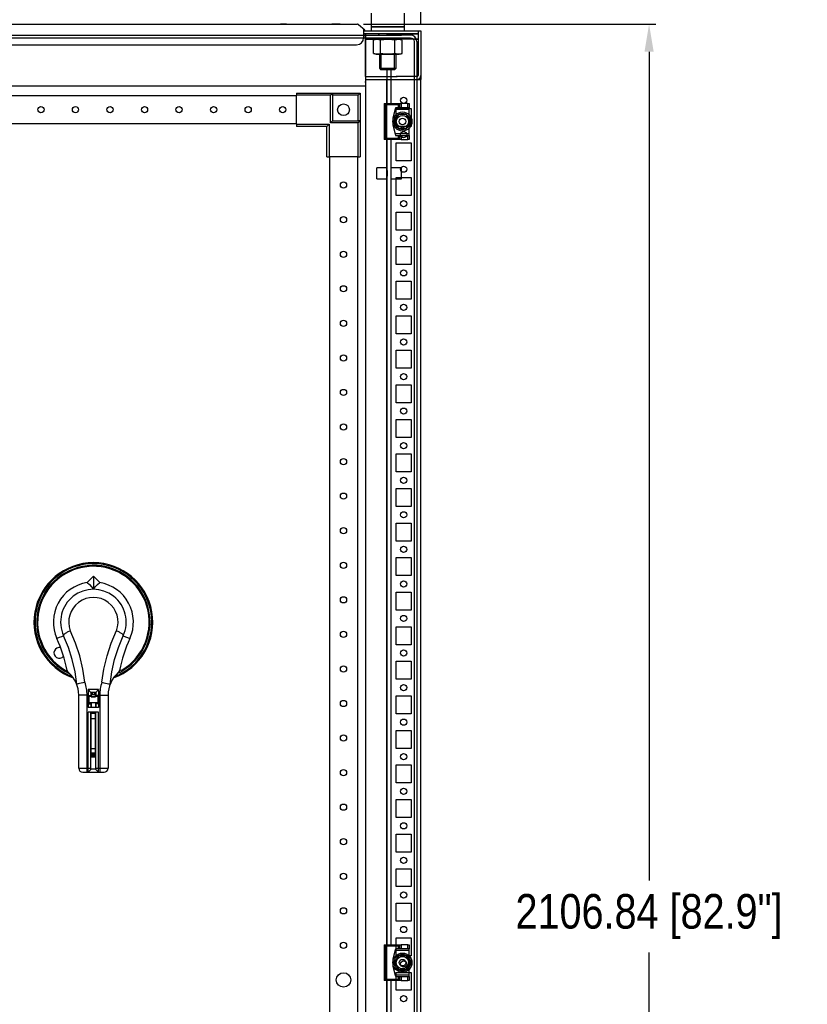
# Model space of a CAD drawing. Header units: inches. Extents: x 614 to 6314, y 704 to 4696.
# Tile 61 of 78: x 4556 to 5126, y 2650 to 3362. Entities that reach past the tile are written whole.
import ezdxf

# ---------------------------------------------------------------- set-up
doc = ezdxf.new("R2010")
doc.units = ezdxf.units.IN
doc.header["$MEASUREMENT"] = 0
doc.layers.add('HANDLE_ROTARY', color=7, linetype='Continuous')
doc.layers.add('PWR_0150HP_4', color=7, linetype='Continuous')
doc.styles.get("Standard").update_dxf_attribs({"font": 'ARIALN.TTF'})
doc.dimstyles.get("Standard").update_dxf_attribs({"dimtxt": 25, "dimasz": 20, "dimexe": 5, "dimexo": 5, "dimgap": 10, "dimtad": 0, "dimtih": 1, "dimtoh": 1, "dimzin": 0, "dimdsep": 46, "dimtxsty": 'Standard', "dimcen": 10, "dimadec": 0, "dimazin": 0, "dimtfac": 1, "dimtofl": 0, "dimtmove": 0, "dimatfit": 3, "dimfxl": 1, "dimtolj": 1, "dimtzin": 0, "dimarcsym": 0})

# ---------------------------------------------------------------- blocks, each defined once
blk = doc.blocks.new('DOOR_FRONT')
for p, q in [((-386, 0), (386, 0)), ((386, 0), (386, 0)), ((392.5, 0), (386, 0)), ((392.5, 0), (392.5, 0)), ((392.5, 0), (392.5, 0)), ((394.22, -0.34), (392.5, 0)), ((-386, -2), (386, -2)), ((386, -2), (386, -2)), ((386, -2), (392.5, -2)), ((392.5, -2), (392.5, -2)), ((392.5, -2), (393.46, -2.19)), ((393.46, -2.19), (394.27, -2.73)), ((395.68, -1.32), (394.22, -0.34)), ((394.27, -2.73), (394.81, -3.54)), ((394.81, -3.54), (395, -4.5)), ((395, -4.5), (395, -1962.5)), ((396.66, -2.78), (395.68, -1.32)), ((397, -4.5), (396.66, -2.78)), ((397, -4.5), (397, -1962.5)), ((378.5, -24.5), (375.5, -24.5)), ((375.5, -49.5), (375.5, -24.5)), ((378.5, -49.5), (378.5, -24.5)), ((310, -42), (336, -42)), ((310, -42), (310, -43.5)), ((334.5, -43.5), (336, -42)), ((336, -42), (336, -62)), ((336, -43.5), (336, -42)), ((336, -42), (356, -42)), ((355.1, -42.9), (355.38, -42.62)), ((355.38, -42.62), (355.63, -42.37)), ((355.63, -42.37), (355.79, -42.21)), ((355.79, -42.21), (355.91, -42.09)), ((355.91, -42.09), (355.98, -42.02)), ((355.98, -42.02), (356, -42)), ((356, -42), (356, -62)), ((310, -44), (-310, -44)), ((310, -64.5), (310, -43.5)), ((334.5, -43.5), (310, -43.5)), ((334.5, -63.5), (334.5, -43.5)), ((354.5, -43.5), (336, -43.5)), ((336, -43.5), (336, -62)), ((354.5, -43.5), (354.8, -43.2)), ((354.5, -62), (354.5, -43.5)), ((354.8, -43.2), (355.1, -42.9)), ((373.41, -49.5), (384.81, -49.5)), ((373.41, -49.5), (375.31, -49.5)), ((374.41, -50.5), (373.41, -49.5)), ((373.41, -49.5), (373.41, -75.5)), ((375.31, -49.5), (375.5, -49.5)), ((378.5, -49.5), (378.81, -49.5)), ((384.81, -49.5), (383.81, -50.5)), ((384.81, -49.5), (385.81, -49.5)), ((384.81, -52.5), (384.81, -49.5)), ((390.41, -49.5), (385.81, -49.5)), ((385.81, -49.5), (385.81, -52.5)), ((390.41, -49.5), (391.41, -49.5)), ((390.41, -52.5), (390.41, -49.5)), ((391.41, -49.5), (391.41, -52.5)), ((383.81, -50.5), (374.41, -50.5)), ((374.41, -50.5), (374.41, -74.5)), ((381.61, -52.5), (379.61, -60)), ((381.34, -53.5), (379.61, -60)), ((381.61, -52.5), (381.34, -53.5)), ((381.34, -53.5), (391.41, -53.5)), ((391.41, -52.5), (381.61, -52.5)), ((383.81, -52.5), (381.61, -52.5)), ((383.81, -52.5), (383.81, -50.5)), ((384.81, -52.5), (383.81, -52.5)), ((385.81, -52.5), (384.81, -52.5)), ((390.41, -52.5), (385.81, -52.5)), ((391.41, -52.5), (390.41, -52.5)), ((391.41, -53.5), (391.41, -52.5)), ((391.41, -57.54), (391.41, -53.5)), ((-310, -64), (310, -64)), ((334.5, -63.5), (336, -62)), ((354.5, -63.5), (334.5, -63.5)), ((336, -62), (356, -62)), ((336, -62), (354.5, -62)), ((354.5, -63.5), (356, -62)), ((356, -62), (354.5, -62)), ((354.5, -88), (354.5, -63.5)), ((356, -62), (356, -88)), ((379.61, -60), (379.61, -65)), ((383.72, -57.5), (380.83, -62.5)), ((381.54, -61.28), (380.83, -62.5)), ((380.83, -62.5), (383.72, -67.5)), ((380.83, -62.5), (381.22, -63.17)), ((381.22, -63.17), (381.61, -63.85)), ((382.25, -60.05), (381.54, -61.28)), ((381.61, -63.85), (381.96, -64.45)), ((382.59, -59.45), (382.25, -60.05)), ((382.94, -58.85), (382.59, -59.45)), ((383.33, -58.17), (382.94, -58.85)), ((383.72, -57.5), (383.33, -58.17)), ((389.49, -57.5), (383.72, -57.5)), ((385.13, -57.5), (383.72, -57.5)), ((386.54, -57.5), (385.13, -57.5)), ((387.24, -57.5), (386.54, -57.5)), ((387.94, -57.5), (387.24, -57.5)), ((388.72, -57.5), (387.94, -57.5)), ((389.49, -57.5), (388.72, -57.5)), ((388.99, -62.5), (388.99, -62.5)), ((392.38, -62.5), (389.49, -57.5)), ((390.2, -58.72), (389.49, -57.5)), ((389.49, -67.5), (392.38, -62.5)), ((390.91, -59.95), (390.2, -58.72)), ((391.25, -60.55), (390.91, -59.95)), ((390.97, -64.95), (391.68, -63.72)), ((391.6, -61.15), (391.25, -60.55)), ((391.99, -61.83), (391.6, -61.15)), ((391.68, -63.72), (392.38, -62.5)), ((392.38, -62.5), (391.99, -61.83)), ((310, -64.5), (310, -66)), ((310, -64.5), (333.5, -64.5)), ((332, -66), (310, -66)), ((333.5, -64.5), (332, -66)), ((332, -88), (332, -66)), ((333.5, -64.5), (333.5, -88)), ((379.61, -65), (381.34, -71.5)), ((379.61, -65), (381.61, -72.5)), ((381.96, -64.45), (382.31, -65.05)), ((382.31, -65.05), (383.02, -66.28)), ((383.02, -66.28), (383.72, -67.5)), ((383.72, -67.5), (389.49, -67.5)), ((383.72, -67.5), (384.5, -67.5)), ((384.5, -67.5), (385.28, -67.5)), ((385.28, -67.5), (385.97, -67.5)), ((385.97, -67.5), (386.67, -67.5)), ((386.67, -67.5), (388.08, -67.5)), ((388.08, -67.5), (389.49, -67.5)), ((389.49, -67.5), (389.88, -66.83)), ((389.88, -66.83), (390.27, -66.15)), ((390.27, -66.15), (390.62, -65.55)), ((390.62, -65.55), (390.97, -64.95)), ((391.41, -71.5), (391.41, -67.46)), ((373.41, -75.5), (374.41, -74.5)), ((384.81, -75.5), (373.41, -75.5)), ((375.31, -75.5), (373.41, -75.5)), ((374.41, -74.5), (383.81, -74.5)), ((375.5, -75.5), (375.31, -75.5)), ((375.5, -658), (375.5, -75.5)), ((378.5, -658), (378.5, -75.5)), ((378.81, -75.5), (378.5, -75.5)), ((391.41, -71.5), (381.34, -71.5)), ((381.34, -71.5), (381.61, -72.5)), ((381.61, -72.5), (383.81, -72.5)), ((381.61, -72.5), (391.41, -72.5)), ((383.81, -74.5), (383.81, -72.5)), ((383.81, -72.5), (384.81, -72.5)), ((383.81, -74.5), (384.81, -75.5)), ((384.81, -72.5), (385.81, -72.5)), ((384.81, -75.5), (384.81, -72.5)), ((385.81, -75.5), (384.81, -75.5)), ((385.81, -72.5), (390.41, -72.5)), ((385.81, -72.5), (385.81, -75.5)), ((385.81, -75.5), (390.41, -75.5)), ((390.41, -72.5), (391.41, -72.5)), ((390.41, -75.5), (390.41, -72.5)), ((391.41, -75.5), (390.41, -75.5)), ((391.41, -72.5), (391.41, -71.5)), ((391.41, -72.5), (391.41, -75.5)), ((332, -88), (333.5, -88)), ((354.5, -88), (333.5, -88)), ((333.99, -1879), (333.99, -88)), ((353.99, -88), (353.99, -1879)), ((354.5, -88), (356, -88)), ((368, -104), (368, -96)), ((375.5, -96), (368, -96)), ((375.5, -104), (375.5, -96)), ((375.5, -98), (375.5, -102)), ((378.5, -104), (378.5, -96)), ((386, -96), (378.5, -96)), ((378.5, -102), (378.5, -98)), ((386, -104), (386, -96)), ((368, -104), (375.5, -104)), ((378.5, -104), (386, -104)), ((373.41, -658), (384.81, -658)), ((373.41, -658), (375.31, -658)), ((374.41, -659), (373.41, -658)), ((373.41, -658), (373.41, -684)), ((383.81, -659), (374.41, -659)), ((374.41, -659), (374.41, -683)), ((375.31, -658), (375.5, -658)), ((378.5, -658), (378.81, -658)), ((381.61, -661), (379.61, -668.5)), ((381.34, -662), (379.61, -668.5)), ((381.61, -661), (381.34, -662)), ((381.34, -662), (391.41, -662)), ((391.41, -661), (381.61, -661)), ((383.81, -661), (381.61, -661)), ((384.81, -658), (383.81, -659)), ((383.81, -661), (383.81, -659)), ((384.81, -661), (383.81, -661)), ((384.81, -658), (385.81, -658)), ((384.81, -661), (384.81, -658)), ((385.81, -661), (384.81, -661)), ((390.41, -658), (385.81, -658)), ((385.81, -658), (385.81, -661)), ((390.41, -661), (385.81, -661)), ((390.41, -658), (391.41, -658)), ((390.41, -661), (390.41, -658)), ((391.41, -661), (390.41, -661)), ((391.41, -658), (391.41, -661)), ((391.41, -662), (391.41, -661)), ((391.41, -666.04), (391.41, -662)), ((379.61, -668.5), (379.61, -673.5)), ((383.72, -666), (380.83, -671)), ((382.25, -668.55), (381.54, -669.78)), ((382.59, -667.95), (382.25, -668.55)), ((382.94, -667.35), (382.59, -667.95)), ((383.33, -666.67), (382.94, -667.35)), ((383.72, -666), (383.33, -666.67)), ((389.49, -666), (383.72, -666)), ((385.13, -666), (383.72, -666)), ((386.54, -666), (385.13, -666)), ((387.24, -666), (386.54, -666)), ((387.94, -666), (387.24, -666)), ((388.72, -666), (387.94, -666)), ((389.49, -666), (388.72, -666)), ((392.38, -671), (389.49, -666)), ((390.2, -667.22), (389.49, -666)), ((390.91, -668.45), (390.2, -667.22)), ((391.25, -669.05), (390.91, -668.45)), ((391.6, -669.65), (391.25, -669.05)), ((379.61, -673.5), (381.34, -680)), ((379.61, -673.5), (381.61, -681)), ((381.54, -669.78), (380.83, -671)), ((380.83, -671), (383.72, -676)), ((380.83, -671), (381.22, -671.67)), ((381.22, -671.67), (381.61, -672.35)), ((381.61, -672.35), (381.96, -672.95)), ((381.96, -672.95), (382.31, -673.55)), ((382.31, -673.55), (383.02, -674.78)), ((383.02, -674.78), (383.72, -676)), ((383.72, -676), (389.49, -676)), ((383.72, -676), (384.5, -676)), ((384.5, -676), (385.28, -676)), ((385.28, -676), (385.97, -676)), ((385.97, -676), (386.67, -676)), ((386.67, -676), (388.08, -676)), ((388.08, -676), (389.49, -676)), ((388.99, -671), (388.99, -671)), ((389.49, -676), (392.38, -671)), ((389.49, -676), (389.88, -675.33)), ((389.88, -675.33), (390.27, -674.65)), ((390.27, -674.65), (390.62, -674.05)), ((390.62, -674.05), (390.97, -673.45)), ((390.97, -673.45), (391.68, -672.22)), ((391.41, -680), (391.41, -675.96)), ((391.99, -670.33), (391.6, -669.65)), ((391.68, -672.22), (392.38, -671)), ((392.38, -671), (391.99, -670.33)), ((373.41, -684), (374.41, -683)), ((374.41, -683), (383.81, -683)), ((391.41, -680), (381.34, -680)), ((381.34, -680), (381.61, -681)), ((381.61, -681), (383.81, -681)), ((381.61, -681), (391.41, -681)), ((383.81, -683), (383.81, -681)), ((383.81, -681), (384.81, -681)), ((383.81, -683), (384.81, -684)), ((384.81, -681), (385.81, -681)), ((384.81, -684), (384.81, -681)), ((385.81, -681), (390.41, -681)), ((385.81, -681), (385.81, -684)), ((390.41, -681), (391.41, -681)), ((390.41, -684), (390.41, -681)), ((391.41, -681), (391.41, -680)), ((391.41, -681), (391.41, -684)), ((384.81, -684), (373.41, -684)), ((375.31, -684), (373.41, -684)), ((375.5, -684), (375.31, -684)), ((375.5, -878), (375.5, -684)), ((378.5, -878), (378.5, -684)), ((378.81, -684), (378.5, -684)), ((385.81, -684), (384.81, -684)), ((385.81, -684), (390.41, -684)), ((391.41, -684), (390.41, -684))]:
    blk.add_line(p, q)
for centre, radius in [((344, -54), 4.25), ((125, -54), 2.25), ((150, -54), 2.25), ((175, -54), 2.25), ((200, -54), 2.25), ((225, -54), 2.25), ((250, -54), 2.25), ((275, -54), 2.25), ((300, -54), 2.25), ((386.61, -62.5), 6.9), ((386.61, -62.5), 5.92), ((386.61, -62.5), 4.45), ((386.61, -62.5), 2.39), ((343.99, -108.5), 2.25), ((343.99, -133.5), 2.25), ((343.99, -158.5), 2.25), ((343.99, -183.5), 2.25), ((343.99, -208.5), 2.25), ((343.99, -233.5), 2.25), ((343.99, -258.5), 2.25), ((343.99, -283.5), 2.25), ((343.99, -308.5), 2.25), ((343.99, -333.5), 2.25), ((343.99, -358.5), 2.25), ((343.99, -383.5), 2.25), ((343.99, -408.5), 2.25), ((343.99, -433.5), 2.25), ((343.99, -458.5), 2.25), ((343.99, -483.5), 2.25), ((343.99, -508.5), 2.25), ((343.99, -533.5), 2.25), ((343.99, -558.5), 2.25), ((343.99, -583.5), 2.25), ((343.99, -608.5), 2.25), ((343.99, -633.5), 2.25), ((343.99, -658.5), 2.25), ((386.61, -671), 6.9), ((386.61, -671), 5.92), ((386.61, -671), 4.45), ((386.61, -671), 2.39), ((343.99, -683.5), 5.25)]:
    blk.add_circle(centre, radius)
blk = doc.blocks.new('ENCL_FRONT')
for p, q in [((364, 2114.5), (364, 2104.5)), ((388, 2104.5), (388, 2114.5)), ((-353.73, 2106.5), (353.36, 2106.5)), ((-353.73, 2106.5), (354.09, 2106.5)), ((302.72, 2106.5), (298.28, 2106.5)), ((341.5, 2106.5), (335.5, 2106.5)), ((354.73, 2106.27), (359.36, 2102.39)), ((358.5, 2102.97), (358.5, 2096.5)), ((358.71, 2101.62), (358.5, 2101.8)), ((358.5, 2101.5), (359.85, 2101.5)), ((358.5, 2101.5), (360, 2101.5)), ((359.36, 2102.39), (358.71, 2101.62)), ((360, 2101.5), (400, 2101.5)), ((388, 2104.5), (364, 2104.5)), ((364, 2104.5), (388, 2104.5)), ((364, 2104.5), (364, 2101.5)), ((382.25, 2104.5), (369.75, 2104.5)), ((382, 2104.5), (370, 2104.5)), ((371.07, 2104.5), (380.93, 2104.5)), ((388, 2101.5), (388, 2104.5)), ((397.9, 2101.5), (397.9, 2069.3)), ((400, 2101.5), (400, 2066.5)), ((359.85, 2099.5), (358.5, 2099.5)), ((360, 2099.5), (358.5, 2099.5)), ((375, 2099.5), (358.5, 2099.5)), ((359.85, 2099.5), (359.85, 2099.5)), ((360, 2099.5), (360, 2069.18)), ((382.92, 2099.5), (360, 2099.5)), ((360, 2068.5), (360, 2098.9)), ((360.01, 2098.9), (360, 2098.9)), ((360, 2095.5), (375, 2095.5)), ((360.03, 2098.9), (360.01, 2098.9)), ((367.7, 2095.5), (365.61, 2094.94)), ((365.61, 2085.26), (365.61, 2094.94)), ((384.3, 2095.5), (367.7, 2095.5)), ((369, 2099.5), (370, 2099.5)), ((369.5, 2099.5), (370, 2099.5)), ((370, 2095.5), (369.5, 2095.5)), ((370, 2095.5), (382, 2095.5)), ((370.8, 2085.26), (370.8, 2094.94)), ((375, 2099.5), (383, 2099.5)), ((383, 2095.5), (375, 2095.5)), ((381.2, 2085.26), (381.2, 2094.94)), ((382, 2099.5), (383, 2099.5)), ((382, 2099.5), (382.5, 2099.5)), ((382.5, 2095.5), (382, 2095.5)), ((397.9, 2099.5), (382.92, 2099.5)), ((383, 2099.5), (397, 2099.5)), ((397.9, 2095.5), (383, 2095.5)), ((386.39, 2094.94), (384.3, 2095.5)), ((386.39, 2085.26), (386.39, 2094.94)), ((396.7, 2099.5), (395.5, 2099.5)), ((395.5, 2095.5), (397.5, 2095.5)), ((396.7, 2099.5), (397, 2099.5)), ((397, 2099.5), (397.9, 2099.5)), ((397.5, 2095.5), (397, 2095.5)), ((397.5, 2099.5), (397.5, 2099.5)), ((397.9, 2098.51), (397.94, 2098.51)), ((397.94, 2098.51), (397.97, 2098.51)), ((397.97, 2098.51), (397.99, 2098.51)), ((397.99, 2098.51), (398, 2098.51)), ((-353.5, 2091.5), (353.5, 2091.5)), ((365.61, 2085.26), (367.7, 2084.7)), ((367.7, 2084.7), (384.3, 2084.7)), ((370, 2084.7), (382, 2084.7)), ((370, 2084.7), (370, 2074.57)), ((371.07, 2084.7), (371.07, 2073.5)), ((380.93, 2073.5), (380.93, 2084.7)), ((382, 2074.57), (382, 2084.7)), ((384.3, 2084.7), (386.39, 2085.26)), ((370, 2074.57), (382, 2074.57)), ((370, 2074.57), (371.07, 2073.5)), ((380.93, 2073.5), (371.07, 2073.5)), ((380.93, 2073.5), (382, 2074.57)), ((360, 2068.5), (360, 2061.57)), ((360, 2068.5), (382.92, 2068.5)), ((360, 2066.5), (400, 2066.5)), ((360, 2065.73), (360, 2065.17)), ((375, 2066.5), (375, 171.5)), ((375, 2066.5), (400, 2066.5)), ((397.1, 2068.5), (382, 2068.5)), ((393, 2068.5), (382, 2068.5)), ((389.75, 2068.5), (385.25, 2068.5)), ((385.25, 2066.5), (389.75, 2066.5)), ((397.9, 2069.49), (397.94, 2069.49)), ((400, 2069.49), (400, 2069.49)), ((400, 171.5), (400, 2066.5)), ((360, 2061.57), (-360, 2061.57)), ((360, 2065.17), (360, 2064.87)), ((360, 2064.23), (360, 2064.87)), ((360, 2064.2), (360, 2064.23)), ((360, 2061.57), (360, 171.5)), ((382, 2032.5), (382, 2045.5)), ((382, 2045.5), (393, 2045.5)), ((393, 2045.5), (393, 2032.5)), ((393, 2032.5), (382, 2032.5)), ((382, 2007.5), (382, 2020.5)), ((382, 2020.5), (393, 2020.5)), ((393, 2020.5), (393, 2007.5)), ((393, 2007.5), (382, 2007.5)), ((382, 1982.5), (382, 1995.5)), ((382, 1995.5), (393, 1995.5)), ((393, 1995.5), (393, 1982.5)), ((393, 1982.5), (382, 1982.5)), ((382, 1957.5), (382, 1970.5)), ((382, 1970.5), (393, 1970.5)), ((393, 1970.5), (393, 1957.5)), ((393, 1957.5), (382, 1957.5)), ((382, 1932.5), (382, 1945.5)), ((382, 1945.5), (393, 1945.5)), ((393, 1945.5), (393, 1932.5)), ((393, 1932.5), (382, 1932.5)), ((382, 1907.5), (382, 1920.5)), ((382, 1920.5), (393, 1920.5)), ((393, 1920.5), (393, 1907.5)), ((393, 1907.5), (382, 1907.5)), ((382, 1882.5), (382, 1895.5)), ((382, 1895.5), (393, 1895.5)), ((393, 1895.5), (393, 1882.5)), ((393, 1882.5), (382, 1882.5)), ((382, 1857.5), (382, 1870.5)), ((382, 1870.5), (393, 1870.5)), ((393, 1870.5), (393, 1857.5)), ((393, 1857.5), (382, 1857.5)), ((382, 1832.5), (382, 1845.5)), ((382, 1845.5), (393, 1845.5)), ((393, 1845.5), (393, 1832.5)), ((393, 1832.5), (382, 1832.5)), ((382, 1807.5), (382, 1820.5)), ((382, 1820.5), (393, 1820.5)), ((393, 1820.5), (393, 1807.5)), ((393, 1807.5), (382, 1807.5)), ((382, 1782.5), (382, 1795.5)), ((382, 1795.5), (393, 1795.5)), ((393, 1795.5), (393, 1782.5)), ((393, 1782.5), (382, 1782.5)), ((382, 1757.5), (382, 1770.5)), ((382, 1770.5), (393, 1770.5)), ((393, 1770.5), (393, 1757.5)), ((393, 1757.5), (382, 1757.5)), ((382, 1732.5), (382, 1745.5)), ((382, 1745.5), (393, 1745.5)), ((393, 1745.5), (393, 1732.5)), ((393, 1732.5), (382, 1732.5)), ((382, 1707.5), (382, 1720.5)), ((382, 1720.5), (393, 1720.5)), ((393, 1720.5), (393, 1707.5)), ((393, 1707.5), (382, 1707.5)), ((382, 1682.5), (382, 1695.5)), ((382, 1695.5), (393, 1695.5)), ((393, 1695.5), (393, 1682.5)), ((393, 1682.5), (382, 1682.5)), ((382, 1657.5), (382, 1670.5)), ((382, 1670.5), (393, 1670.5)), ((393, 1670.5), (393, 1657.5)), ((393, 1657.5), (382, 1657.5)), ((382, 1632.5), (382, 1645.5)), ((382, 1645.5), (393, 1645.5)), ((393, 1645.5), (393, 1632.5)), ((393, 1632.5), (382, 1632.5)), ((382, 1607.5), (382, 1620.5)), ((382, 1620.5), (393, 1620.5)), ((393, 1620.5), (393, 1607.5)), ((393, 1607.5), (382, 1607.5)), ((382, 1582.5), (382, 1595.5)), ((382, 1595.5), (393, 1595.5)), ((393, 1595.5), (393, 1582.5)), ((393, 1582.5), (382, 1582.5)), ((382, 1557.5), (382, 1570.5)), ((382, 1570.5), (393, 1570.5)), ((393, 1570.5), (393, 1557.5)), ((393, 1557.5), (382, 1557.5)), ((382, 1532.5), (382, 1545.5)), ((382, 1545.5), (393, 1545.5)), ((393, 1545.5), (393, 1532.5)), ((393, 1532.5), (382, 1532.5)), ((382, 1507.5), (382, 1520.5)), ((382, 1520.5), (393, 1520.5)), ((393, 1520.5), (393, 1507.5)), ((393, 1507.5), (382, 1507.5)), ((382, 1482.5), (382, 1495.5)), ((382, 1495.5), (393, 1495.5)), ((393, 1495.5), (393, 1482.5)), ((393, 1482.5), (382, 1482.5)), ((382, 1457.5), (382, 1470.5)), ((382, 1470.5), (393, 1470.5)), ((393, 1470.5), (393, 1457.5)), ((393, 1457.5), (382, 1457.5)), ((382, 1432.5), (382, 1445.5)), ((382, 1445.5), (393, 1445.5)), ((393, 1445.5), (393, 1432.5)), ((393, 1432.5), (382, 1432.5)), ((382, 1407.5), (382, 1420.5)), ((382, 1420.5), (393, 1420.5)), ((393, 1420.5), (393, 1407.5)), ((393, 1407.5), (382, 1407.5))]:
    blk.add_line(p, q)
for centre in [(387.5, 2051.4), (387.5, 2026.5), (387.5, 2001.5), (387.5, 1976.5), (387.5, 1951.5), (387.5, 1926.5), (387.5, 1901.5), (387.5, 1876.5), (387.5, 1851.5), (387.5, 1826.5), (387.5, 1801.5), (387.5, 1776.5), (387.5, 1751.5), (387.5, 1726.5), (387.5, 1701.5), (387.5, 1676.5), (387.5, 1651.5), (387.5, 1626.5), (387.5, 1601.5), (387.5, 1576.5), (387.5, 1551.5), (387.5, 1526.5), (387.5, 1501.5), (387.5, 1476.5), (387.5, 1451.5), (387.5, 1426.5), (387.5, 1401.5)]:
    blk.add_circle(centre, 2.25)
for centre, radius, start, end in [((354.09, 2105.5), 1, 50, 90), ((353.5, 2096.5), 5, 270, 0), ((368.88, 2082.54), 12.83, 101.45405, 104.794), ((368.34, 2085.22), 10.1, 97.25185, 101.45405), ((368.24, 2085.98), 9.33, 93.51871, 97.25185), ((368.2, 2086.58), 8.73, 90, 93.51871), ((368.2, 2086.58), 8.73, 89.54305, 90), ((368.2, 2086.54), 8.77, 85.87993, 89.54305), ((368.16, 2085.89), 9.42, 82.45854, 85.87993), ((368.06, 2085.13), 10.18, 78.4273, 82.45854), ((367.52, 2082.5), 12.87, 75.206, 78.4273), ((377.35, 2046.04), 49.34, 95.929, 97.63074), ((376.27, 2056.5), 38.82, 93.76615, 95.929), ((376.07, 2059.47), 35.85, 91.83054, 93.76615), ((376, 2061.77), 33.55, 89.76216, 91.83054), ((376, 2061.62), 33.69, 87.85704, 89.76216), ((375.9, 2059.11), 36.2, 86.08416, 87.85704), ((375.7, 2056.18), 39.14, 84.01026, 86.08416), ((374.63, 2045.91), 49.47, 82.36926, 84.01026), ((384.47, 2082.54), 12.83, 101.45405, 104.794), ((383.93, 2085.22), 10.1, 97.25185, 101.45405), ((383.83, 2085.98), 9.33, 93.51871, 97.25185), ((383.79, 2086.58), 8.73, 90, 93.51871), ((383.79, 2086.58), 8.73, 89.54305, 90), ((383.79, 2086.54), 8.77, 85.87993, 89.54305), ((383.75, 2085.89), 9.42, 82.45854, 85.87993), ((383.65, 2085.13), 10.18, 78.4273, 82.45854), ((383.11, 2082.5), 12.87, 75.206, 78.4273), ((368.89, 2097.7), 12.87, 255.206, 258.4273), ((368.35, 2095.07), 10.18, 258.4273, 262.45854), ((368.25, 2094.31), 9.42, 262.45854, 265.87993), ((368.2, 2093.66), 8.77, 265.87993, 269.54305), ((368.2, 2093.62), 8.73, 269.54305, 270), ((368.2, 2093.62), 8.73, 270, 273.51871), ((368.17, 2094.22), 9.33, 273.51871, 277.25185), ((368.07, 2094.98), 10.1, 277.25185, 281.45405), ((367.53, 2097.66), 12.83, 281.45405, 284.794), ((377.37, 2134.29), 49.47, 262.36926, 264.01026), ((376.29, 2124.02), 39.14, 264.01026, 266.08416), ((376.09, 2121.09), 36.2, 266.08416, 267.85704), ((376, 2118.58), 33.69, 267.85704, 269.76216), ((376, 2118.43), 33.55, 269.76216, 271.83054), ((375.93, 2120.73), 35.85, 271.83054, 273.76615), ((375.73, 2123.7), 38.82, 273.76615, 275.929), ((374.64, 2134.16), 49.34, 275.929, 277.63074), ((384.48, 2097.7), 12.87, 255.206, 258.4273), ((383.94, 2095.07), 10.18, 258.4273, 262.45854), ((383.84, 2094.31), 9.42, 262.45854, 265.87993), ((383.79, 2093.66), 8.77, 265.87993, 269.54305), ((383.79, 2093.62), 8.73, 269.54305, 270), ((383.79, 2093.62), 8.73, 270, 273.51871), ((383.76, 2094.22), 9.33, 273.51871, 277.25185), ((383.66, 2094.98), 10.1, 277.25185, 281.45405), ((383.12, 2097.66), 12.83, 281.45405, 284.794), ((397.1, 2069.3), 0.8, 270, 360), ((397.2, 2069.3), 2.8, 270, 0)]:
    blk.add_arc(centre, radius, start, end)
blk = doc.blocks.new('*D56')
at = {"color": 0, "linetype": 'Continuous', "lineweight": -2, "transparency": 16777216}
for p, q in [((3246.84, 3373.9), (3246.84, 3786.52)), ((4846.84, 3358.71), (4846.84, 3786.52)), ((3266.84, 3781.52), (3885.81, 3781.52)), ((4826.84, 3781.52), (4094.28, 3781.52))]:
    blk.add_line(p, q, dxfattribs=at)
at = {"color": 0, "linetype": 'Continuous', "transparency": 16777216}
for points in [[(3266.84, 3784.86), (3266.84, 3778.19), (3246.84, 3781.52)], [(4826.84, 3784.86), (4826.84, 3778.19), (4846.84, 3781.52)]]:
    blk.add_solid(points, dxfattribs=at)
at = {"layer": 'DEFPOINTS', "color": 0, "linetype": 'Continuous', "transparency": 16777216}
for p in [(3246.84, 3781.52), (3246.84, 3368.9), (4846.84, 3353.71)]:
    blk.add_point(p, dxfattribs=at)
at = {"color": 0, "linetype": 'Continuous', "transparency": 16777216, "insert": (3990.04, 3781.52), "char_height": 25, "attachment_point": 5}
blk.add_mtext('\\A1;1600.00 [63.0"]', dxfattribs=at)
blk = doc.blocks.new('UBW400 Rotary Handle_front')
at = {"color": 7, "linetype": 'Continuous'}
for p, q in [((-4.59, 28.6), (0, 33.31)), ((0, 33.31), (0, 23.9)), ((4.59, 28.6), (0, 33.31)), ((-16.58, -37.93), (-16.88, -38.73)), ((19.03, -36.36), (18.71, -35.66)), ((-3.77, -48.84), (-3.77, -61.78)), ((3.77, -48.84), (-3.77, -48.84)), ((-3.77, -48.84), (-1.74, -50.86)), ((3.77, -48.84), (1.74, -50.86)), ((3.77, -48.84), (3.77, -61.78)), ((-10.62, -105.73), (-10.62, -52.87)), ((-3.77, -53.16), (-1.74, -53.16)), ((-3.02, -53.91), (-3.02, -53.16)), ((-1.52, -53.91), (-3.02, -53.91)), ((-2.9, -53.16), (-2.9, -53.91)), ((-1.74, -50.86), (-1.74, -53.16)), ((1.74, -50.86), (-1.74, -50.86)), ((-1.59, -50.86), (-1.59, -52.31)), ((1.62, -52.31), (-1.59, -52.31)), ((-1.52, -52.31), (-1.52, -54.13)), ((-1.52, -54.13), (1.5, -54.13)), ((-0.89, -50.86), (-0.89, -52.31)), ((0.89, -50.86), (0.89, -52.31)), ((1.5, -54.13), (1.5, -52.31)), ((3.14, -53.91), (1.5, -53.91)), ((1.62, -50.86), (1.62, -52.31)), ((1.74, -50.86), (1.74, -53.16)), ((3.77, -53.16), (1.74, -53.16)), ((3.14, -53.16), (3.14, -59.19)), ((10.62, -52.87), (10.62, -105.73)), ((-3.77, -59.19), (-1.74, -59.19)), ((3.77, -61.78), (-3.77, -61.78)), ((-3.02, -58.44), (-3.04, -58.35)), ((-3.02, -59.19), (-3.02, -58.44)), ((3.14, -58.44), (-3.02, -58.44)), ((-2.9, -58.44), (-2.9, -59.19)), ((-1.74, -59.19), (-1.74, -61.78)), ((-1.52, -58.44), (-1.52, -61.78)), ((1.5, -58.44), (1.5, -61.78)), ((1.74, -59.19), (1.74, -61.78)), ((3.77, -59.19), (1.74, -59.19)), ((-3.77, -108.63), (-3.77, -65.15)), ((3.77, -65.15), (-3.77, -65.15)), ((-1.88, -106.75), (-1.88, -65.15)), ((-1.52, -95.79), (-1.52, -65.15)), ((1.5, -66.1), (-1.52, -66.1)), ((1.5, -97.77), (1.5, -65.15)), ((1.88, -106.75), (1.88, -65.15)), ((3.77, -108.63), (3.77, -65.15)), ((-1.52, -97.77), (-1.52, -95.79)), ((-1.52, -95.79), (1.5, -95.79)), ((1.5, -97.77), (-1.52, -97.77)), ((-3.77, -108.63), (-1.88, -106.75)), ((1.88, -106.36), (-1.88, -106.36)), ((3.77, -108.63), (1.88, -106.75)), ((-7.72, -108.63), (7.72, -108.63))]:
    blk.add_line(p, q, dxfattribs=at)
at = {"color": 9, "linetype": 'Continuous'}
for p, q in [((-4.59, -52.87), (-10.62, -52.87)), ((-4.59, -108.63), (-4.59, -52.87)), ((-1.52, -53.51), (1.5, -53.51)), ((4.59, -52.87), (4.59, -108.63)), ((4.59, -52.87), (10.62, -52.87)), ((-1.52, -65.67), (1.5, -65.67)), ((1.5, -69.94), (-1.52, -69.94)), ((-1.52, -91.5), (1.5, -91.5)), ((-1.52, -94.49), (1.5, -94.49)), ((-1.52, -95.48), (1.5, -95.48)), ((1.5, -96.64), (-1.52, -96.64)), ((-10.62, -105.73), (-1.88, -105.73)), ((1.88, -105.73), (10.62, -105.73))]:
    blk.add_line(p, q, dxfattribs=at)
at = {"color": 7, "linetype": 'Continuous'}
for points in [[(-4.59, 28.6), (-2.94, 27.08), (-1.4, 25.5), (0, 23.9)], [(0, 23.9), (1.4, 25.5), (2.94, 27.08), (4.59, 28.6)], [(-16.72, -6.2), (-17.3, -6.5), (-17.87, -6.79), (-18.42, -7.09), (-18.96, -7.37), (-19.46, -7.66), (-19.93, -7.93), (-20.35, -8.2), (-20.73, -8.45), (-21.05, -8.7), (-21.31, -8.93), (-21.5, -9.17), (-21.61, -9.43), (-21.58, -9.81)], [(21.58, -9.81), (21.61, -9.43), (21.5, -9.17), (21.31, -8.93), (21.05, -8.7), (20.73, -8.45), (20.35, -8.2), (19.93, -7.93), (19.46, -7.66), (18.96, -7.37), (18.42, -7.09), (17.87, -6.79), (17.3, -6.5), (16.72, -6.2)], [(-12.03, -44.92), (-12.13, -44.84), (-12.25, -44.62)], [(-6.19, -43.56), (-7.56, -43.87), (-8.85, -44.17), (-10, -44.44), (-10.95, -44.66), (-11.63, -44.82), (-12.03, -44.92)], [(6.19, -43.56), (7.56, -43.87), (8.85, -44.17), (10, -44.44), (10.95, -44.66), (11.63, -44.82), (12.03, -44.92)], [(12.03, -44.92), (12.13, -44.84), (12.25, -44.62)], [(-3.04, -58.35), (-3.06, -58.08), (-3.08, -57.66), (-3.09, -57.12), (-3.1, -56.5), (-3.1, -55.85), (-3.09, -55.23), (-3.08, -54.69), (-3.06, -54.27), (-3.04, -54), (-3.02, -53.91)]]:
    blk.add_lwpolyline(points, dxfattribs=at)
at = {"color": 9, "linetype": 'Continuous'}
for points in [[(-6.19, -43.56), (-7.62, -33.97), (-9.86, -24.47), (-12.91, -15.19), (-16.72, -6.2)], [(6.19, -43.56), (7.62, -33.97), (9.86, -24.47), (12.91, -15.19), (16.72, -6.2)], [(-21.54, -9.94), (-23.15, -10.6), (-24.78, -11.26), (-26.41, -11.91)], [(-21.58, -9.81), (-21.57, -9.86), (-21.54, -9.94)], [(-12.03, -44.92), (-13.29, -35.95), (-15.3, -27.07), (-18.06, -18.37), (-21.54, -9.94)], [(12.03, -44.92), (13.29, -35.95), (15.3, -27.07), (18.06, -18.37), (21.54, -9.94)], [(21.58, -9.81), (21.57, -9.86), (21.54, -9.94)], [(21.54, -9.94), (23.15, -10.6), (24.77, -11.26), (26.41, -11.91)]]:
    blk.add_lwpolyline(points, dxfattribs=at)
at = {"color": 7, "linetype": 'Continuous'}
for centre, radius, start, end in [((0, 0), 42.99, 289.92166, 250.07834), ((0, 0), 42.25, 291.38512, 248.71344), ((0, 0), 40.36, 301.09695, 242.47706), ((0, 0), 28.97, 99.11017, 204.28334), ((0, 0), 28.97, 335.71666, 80.88983), ((-125.87, -56.79), 109.11, 11.5583, 24.28334), ((125.87, -56.79), 109.11, 155.71666, 168.4417), ((-24.67, -22.21), 3.86, 76.07481, 321.29686), ((-16.13, -34.34), 2.9, 191.5583, 228.79008), ((16.13, -34.34), 2.9, 311.20992, 348.4417), ((20.07, -33.28), 1.5, 228.57352, 301.09695), ((-32.35, -52.87), 21.73, 0, 48.79008), ((32.35, -52.87), 21.73, 131.20992, 180), ((0, 0), 41.04, 294.88578, 297.62979), ((-7.72, -105.73), 2.9, 180, 270), ((7.72, -105.73), 2.9, 270, 0)]:
    blk.add_arc(centre, radius, start, end, dxfattribs=at)
at = {"color": 9, "linetype": 'Continuous'}
for centre, radius, start, end in [((0, 0), 41.04, 297.62979, 244.85144), ((0, 0), 23.71, 335.5662, 204.4345), ((0, 0), 17.84, 339.64215, 200.35785), ((-32.35, -52.87), 27.76, 0, 19.59018), ((32.35, -52.87), 27.76, 160.40982, 180)]:
    blk.add_arc(centre, radius, start, end, dxfattribs=at)
blk = doc.blocks.new('*D59')
at = {"color": 0, "linetype": 'Continuous', "lineweight": -2, "transparency": 16777216}
for p, q in [((4805.2, 3358.71), (5016.96, 3358.71)), ((5011.96, 3338.71), (5011.96, 2739.11)), ((5011.96, 1271.87), (5011.96, 2687.07)), ((4850.12, 1251.87), (5016.96, 1251.87))]:
    blk.add_line(p, q, dxfattribs=at)
at = {"color": 0, "linetype": 'Continuous', "transparency": 16777216}
for points in [[(5008.62, 3338.71), (5015.29, 3338.71), (5011.96, 3358.71)], [(5008.62, 1271.87), (5015.29, 1271.87), (5011.96, 1251.87)]]:
    blk.add_solid(points, dxfattribs=at)
at = {"layer": 'DEFPOINTS', "color": 0, "linetype": 'Continuous', "transparency": 16777216}
for p in [(4800.2, 3358.71), (5011.96, 3358.71), (4845.12, 1251.87)]:
    blk.add_point(p, dxfattribs=at)
at = {"color": 0, "linetype": 'Continuous', "transparency": 16777216, "insert": (5011.96, 2713.09), "char_height": 25, "attachment_point": 5}
blk.add_mtext('\\A1;2106.84 [82.9"]', dxfattribs=at)

msp = doc.modelspace()

# ---------------------------------------------------------------- block references
msp.add_blockref('ENCL_FRONT', (4446.842, 1252.212))
at = {"layer": 'HANDLE_ROTARY'}
msp.add_blockref('DOOR_FRONT', (4446.842, 3350.712), dxfattribs=at)
at = {"layer": 'PWR_0150HP_4', "color": 7}
msp.add_blockref('UBW400 Rotary Handle_front', (4609.821, 2926.091), dxfattribs=at)

# ---------------------------------------------------------------- dimensions: what is measured, and where the dimension line sits
at = {"linetype": 'Continuous'}
for base, p1, p2, angle, picture, middle in [((3246.842, 3781.524), (4846.842, 3353.712), (3246.842, 3368.904), 180, '*D56', (3990.044, 3781.524)), ((5011.955, 3358.712), (4845.12, 1251.87), (4800.204, 3358.712), 90, '*D59', (5011.955, 2713.089))]:
    dim = msp.add_linear_dim(base=base, p1=p1, p2=p2, angle=angle, dimstyle='Standard', dxfattribs=at)
    dim.commit()
    dim.dimension.update_dxf_attribs({"geometry": picture, "text_midpoint": middle, "dimtype": 160})

doc.saveas('drawing.dxf')
